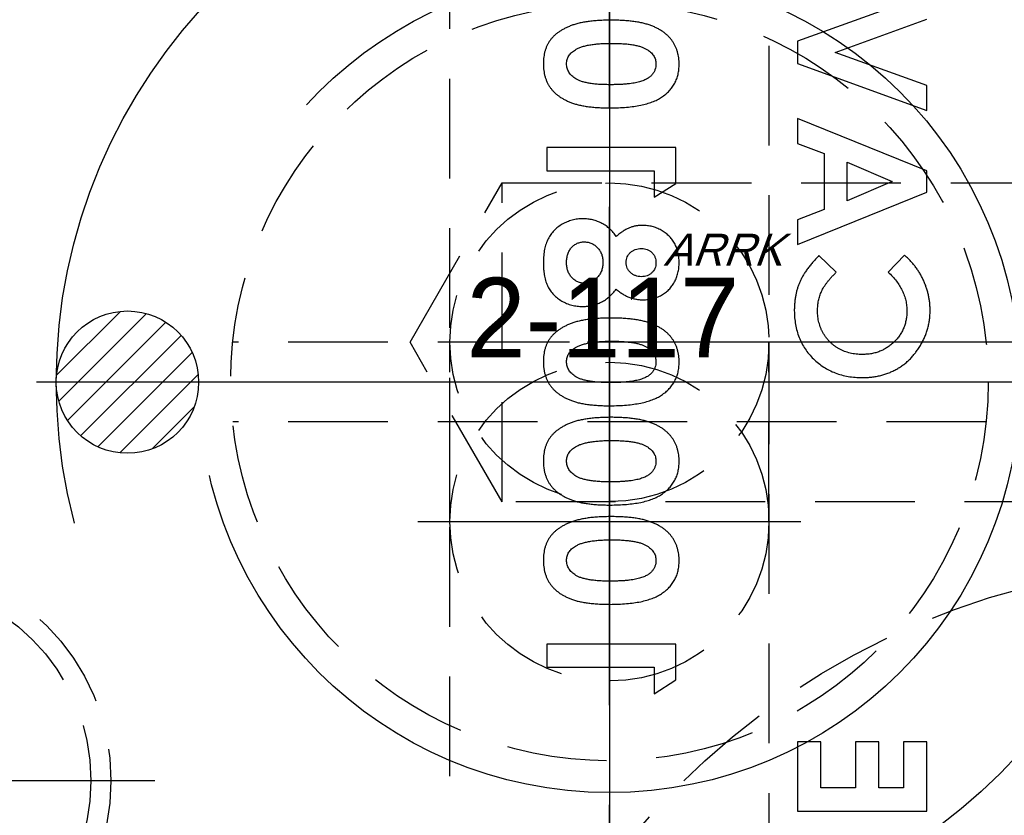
# Model space of a CAD drawing. Extents: x 2651 to 7771, y -1163 to 1075.
# Tile 80 of 256: x 4218 to 4243, y 45 to 65. Entities that reach past the tile are written whole.
import ezdxf

# ---------------------------------------------------------------- set-up
doc = ezdxf.new("R2010")
doc.units = 0
doc.header["$LTSCALE"] = 10
for name, pattern in [('CENTER', [2, 1.25, -0.25, 0.25, -0.25]), ('CNSCEN', [17, 15, -1, 0, -1]), ('CNSHID', [4, 3, -1]), ('HIDDEN', [0.375, 0.25, -0.125])]:
    doc.linetypes.add(name, pattern=pattern)
doc.layers.get('0').update_dxf_attribs({"linetype": 'CONTINUOUS'})
doc.layers.get('Defpoints').update_dxf_attribs({"linetype": 'CONTINUOUS'})
for name, color, linetype in [('1', 7, 'CONTINUOUS'), ('9', 3, 'CONTINUOUS'), ('CEN', 1, 'CENTER'), ('COOL', 150, 'HIDDEN'), ('DIM', 3, 'CONTINUOUS'), ('HIDDEN', 6, 'HIDDEN'), ('PART', 7, 'CONTINUOUS'), ('WL1-HL', 4, 'CNSHID'), ('WOR1-CL', 1, 'CNSCEN'), ('WOR1-DL', 7, 'CONTINUOUS')]:
    doc.layers.add(name, color=color, linetype=linetype)
doc.styles.add('china', font='txt')
doc.styles.get("Standard").update_dxf_attribs({"font": 'romans.shx'})
doc.dimstyles.new('MM& INCH5', dxfattribs={"dimtxt": 5, "dimasz": 2.5, "dimexe": 1, "dimexo": 0.5, "dimtad": 0, "dimrnd": 1.38778e-17, "dimzin": 9, "dimdsep": 46, "dimtxsty": 'Standard', "dimblk": 'CLOSED', "dimcen": 0, "dimclrd": 3, "dimclre": 3, "dimclrt": 3, "dimazin": 2, "dimtfac": 0.75, "dimtofl": 0, "dimtmove": 0, "dimatfit": 3, "dimfxl": 0, "dimtolj": 1, "dimarcsym": 0})

# ---------------------------------------------------------------- blocks, each defined once
blk = doc.blocks.new('DSD')
at = {"layer": '1', "color": 7, "linetype": 'Continuous'}
for p, q in [((476.666, 561.759), (476.666, 560.015)), ((479.905, 561.759), (476.666, 561.759)), ((479.905, 560.015), (479.905, 561.759)), ((477.248, 560.015), (477.248, 561.177)), ((477.248, 561.177), (477.871, 561.177)), ((477.871, 561.177), (477.871, 560.015)), ((478.452, 560.015), (478.452, 561.177)), ((478.452, 561.177), (479.324, 561.177)), ((479.324, 561.177), (479.324, 560.015)), ((476.666, 560.015), (477.248, 560.015)), ((477.871, 560.015), (478.452, 560.015)), ((479.324, 560.015), (479.905, 560.015)), ((483.499, 558.811), (482.959, 558.464)), ((483.499, 558.147), (483.499, 558.811)), ((482.959, 558.464), (482.959, 557.565)), ((486.198, 558.147), (483.499, 558.147)), ((486.198, 557.565), (486.198, 558.147)), ((482.959, 557.565), (486.198, 557.565)), ((477.228, 547.808), (477.636, 548.234)), ((478.936, 548.234), (479.37, 547.821)), ((479.905, 547.538), (476.666, 546.23)), ((479.905, 546.918), (479.905, 547.538)), ((479.241, 546.666), (479.905, 546.918)), ((479.241, 545.255), (479.241, 546.666)), ((477.535, 545.961), (478.659, 546.446)), ((478.659, 546.446), (478.659, 545.475)), ((476.666, 546.23), (476.666, 545.691)), ((483.499, 546.355), (482.959, 546.008)), ((483.499, 545.691), (483.499, 546.355)), ((478.659, 545.475), (477.535, 545.961)), ((482.959, 546.008), (482.959, 545.11)), ((476.666, 545.691), (479.905, 544.383)), ((486.198, 545.691), (483.499, 545.691)), ((486.198, 545.11), (486.198, 545.691)), ((479.905, 545.004), (479.241, 545.255)), ((479.905, 544.383), (479.905, 545.004)), ((482.959, 545.11), (486.198, 545.11)), ((476.666, 544.175), (476.666, 543.554)), ((479.905, 543.003), (476.666, 544.175)), ((476.666, 543.554), (478.967, 542.722)), ((479.905, 542.443), (479.905, 543.003)), ((478.967, 542.722), (476.666, 541.888)), ((476.666, 541.269), (479.905, 542.443))]:
    blk.add_line(p, q, dxfattribs=at)
at = {"layer": '1', "color": 7, "linetype": 'Continuous', "extrusion": (0, 0, -1)}
blk.add_arc((-488.973, 554.617), 25.908, 90, 171.2121, dxfattribs=at)
at = {"layer": '1', "color": 110, "linetype": 'Continuous'}
blk.add_arc((488.973, 554.617), 24.354, 8.7879, 90, dxfattribs=at)
at = {"layer": '1', "color": 252, "linetype": 'Continuous'}
blk.add_arc((488.973, 554.617), 24.354, 8.7879, 90, dxfattribs=at)
at = {"layer": '1', "color": 7, "linetype": 'Continuous'}
for points, knots in [([(484.61, 556.569), (484.539, 556.568), (484.4, 556.567), (484.2, 556.554), (484.015, 556.534), (483.845, 556.505), (483.69, 556.468), (483.552, 556.422), (483.427, 556.369), (483.353, 556.324), (483.317, 556.303)], [0, 0, 0, 0, 0.161071, 0.310789, 0.449904, 0.578376, 0.696617, 0.805987, 0.906562, 1, 1, 1, 1]), ([(486.281, 555.461), (486.28, 555.49), (486.279, 555.547), (486.272, 555.631), (486.258, 555.71), (486.24, 555.786), (486.216, 555.859), (486.187, 555.929), (486.152, 555.994), (486.112, 556.057), (486.067, 556.115), (486.016, 556.17), (485.96, 556.223), (485.897, 556.272), (485.83, 556.317), (485.757, 556.359), (485.679, 556.398), (485.594, 556.434), (485.502, 556.466), (485.402, 556.494), (485.292, 556.517), (485.173, 556.536), (485.046, 556.55), (484.909, 556.561), (484.763, 556.568), (484.662, 556.569), (484.61, 556.569)], [0, 0, 0, 0, 0.038217, 0.074867, 0.110158, 0.144454, 0.17808, 0.211171, 0.243687, 0.275872, 0.308376, 0.341263, 0.37515, 0.409655, 0.445157, 0.482073, 0.520576, 0.560554, 0.603108, 0.648689, 0.697948, 0.750768, 0.807309, 0.867656, 0.931861, 1, 1, 1, 1]), ([(483.317, 556.303), (483.282, 556.278), (483.213, 556.229), (483.123, 556.143), (483.047, 556.05), (482.984, 555.95), (482.935, 555.842), (482.901, 555.727), (482.881, 555.605), (482.878, 555.521), (482.876, 555.478)], [0, 0, 0, 0, 0.132314, 0.2587, 0.380912, 0.500535, 0.620923, 0.742376, 0.868281, 1, 1, 1, 1]), ([(483.458, 555.464), (483.459, 555.489), (483.461, 555.539), (483.481, 555.612), (483.512, 555.68), (483.55, 555.732), (483.585, 555.771), (483.618, 555.798), (483.654, 555.824), (483.695, 555.847), (483.741, 555.869), (483.79, 555.89), (483.845, 555.908), (483.904, 555.925), (483.969, 555.94), (484.041, 555.953), (484.12, 555.964), (484.205, 555.972), (484.298, 555.979), (484.398, 555.984), (484.505, 555.986), (484.579, 555.987), (484.617, 555.988)], [0, 0, 0, 0, 0.053834, 0.105543, 0.158054, 0.211987, 0.240207, 0.269794, 0.301343, 0.334608, 0.370284, 0.408089, 0.448681, 0.492069, 0.538664, 0.590371, 0.646388, 0.707195, 0.772947, 0.843643, 0.919308, 1, 1, 1, 1]), ([(484.617, 555.988), (484.666, 555.987), (484.761, 555.986), (484.897, 555.98), (485.021, 555.968), (485.133, 555.953), (485.233, 555.932), (485.322, 555.908), (485.399, 555.879), (485.465, 555.844), (485.52, 555.806), (485.568, 555.765), (485.609, 555.722), (485.642, 555.676), (485.668, 555.627), (485.686, 555.575), (485.697, 555.52), (485.699, 555.483), (485.7, 555.464)], [0, 0, 0, 0, 0.110734, 0.212341, 0.305502, 0.389835, 0.46669, 0.535262, 0.596763, 0.651066, 0.701036, 0.74786, 0.791833, 0.834284, 0.875334, 0.916035, 0.957652, 1, 1, 1, 1]), ([(482.876, 555.478), (482.877, 555.45), (482.878, 555.395), (482.886, 555.313), (482.9, 555.235), (482.919, 555.159), (482.943, 555.086), (482.973, 555.017), (483.009, 554.95), (483.05, 554.887), (483.096, 554.826), (483.149, 554.769), (483.207, 554.715), (483.271, 554.666), (483.341, 554.62), (483.416, 554.577), (483.497, 554.538), (483.584, 554.502), (483.679, 554.47), (483.782, 554.443), (483.893, 554.42), (484.014, 554.401), (484.143, 554.386), (484.281, 554.376), (484.428, 554.369), (484.528, 554.369), (484.58, 554.368)], [0, 0, 0, 0, 0.036635, 0.072034, 0.106626, 0.140306, 0.173619, 0.206426, 0.239067, 0.271883, 0.30484, 0.338529, 0.372616, 0.407548, 0.443719, 0.481312, 0.520113, 0.560913, 0.604025, 0.650075, 0.699572, 0.752363, 0.808789, 0.868954, 0.932675, 1, 1, 1, 1]), ([(484.58, 554.95), (484.529, 554.95), (484.431, 554.95), (484.29, 554.958), (484.161, 554.968), (484.044, 554.984), (483.94, 555.003), (483.849, 555.028), (483.769, 555.056), (483.701, 555.091), (483.644, 555.128), (483.594, 555.168), (483.552, 555.211), (483.517, 555.256), (483.49, 555.304), (483.471, 555.355), (483.46, 555.409), (483.458, 555.445), (483.458, 555.464)], [0, 0, 0, 0, 0.112115, 0.215802, 0.310203, 0.395993, 0.47341, 0.542778, 0.604548, 0.659357, 0.708764, 0.755356, 0.798687, 0.840017, 0.880203, 0.919733, 0.959049, 1, 1, 1, 1]), ([(484.58, 554.368), (484.632, 554.369), (484.734, 554.369), (484.882, 554.376), (485.021, 554.387), (485.151, 554.401), (485.272, 554.421), (485.385, 554.444), (485.489, 554.471), (485.583, 554.504), (485.671, 554.54), (485.752, 554.579), (485.827, 554.621), (485.896, 554.665), (485.959, 554.714), (486.017, 554.764), (486.067, 554.818), (486.113, 554.875), (486.153, 554.935), (486.188, 554.999), (486.216, 555.067), (486.24, 555.138), (486.258, 555.214), (486.272, 555.293), (486.279, 555.376), (486.28, 555.432), (486.281, 555.461)], [0, 0, 0, 0, 0.068491, 0.133077, 0.193829, 0.251083, 0.304401, 0.354408, 0.401295, 0.444701, 0.485692, 0.524676, 0.562307, 0.597947, 0.632474, 0.665752, 0.697985, 0.729586, 0.760825, 0.792355, 0.824313, 0.857156, 0.890927, 0.92596, 0.962061, 1, 1, 1, 1]), ([(485.7, 555.464), (485.699, 555.446), (485.698, 555.41), (485.687, 555.358), (485.67, 555.309), (485.645, 555.263), (485.613, 555.219), (485.575, 555.179), (485.529, 555.142), (485.495, 555.12), (485.477, 555.109)], [0, 0, 0, 0, 0.124035, 0.242846, 0.360342, 0.479042, 0.599334, 0.725488, 0.858549, 1, 1, 1, 1]), ([(485.477, 555.109), (485.453, 555.096), (485.403, 555.069), (485.318, 555.037), (485.223, 555.01), (485.116, 554.987), (484.998, 554.971), (484.868, 554.958), (484.728, 554.951), (484.631, 554.95), (484.58, 554.95)], [0, 0, 0, 0, 0.088871, 0.186355, 0.294078, 0.412237, 0.541778, 0.682703, 0.835096, 1, 1, 1, 1]), ([(484.61, 554.078), (484.539, 554.077), (484.4, 554.076), (484.2, 554.062), (484.015, 554.043), (483.845, 554.013), (483.69, 553.977), (483.552, 553.931), (483.427, 553.878), (483.353, 553.833), (483.317, 553.812)], [0, 0, 0, 0, 0.161071, 0.310789, 0.449904, 0.578376, 0.696617, 0.805987, 0.906562, 1, 1, 1, 1]), ([(486.281, 552.97), (486.28, 552.999), (486.279, 553.056), (486.272, 553.139), (486.258, 553.219), (486.24, 553.295), (486.216, 553.368), (486.187, 553.437), (486.152, 553.503), (486.112, 553.565), (486.067, 553.624), (486.016, 553.679), (485.96, 553.732), (485.897, 553.78), (485.83, 553.826), (485.757, 553.868), (485.679, 553.907), (485.594, 553.943), (485.502, 553.975), (485.402, 554.003), (485.292, 554.026), (485.173, 554.044), (485.046, 554.059), (484.909, 554.07), (484.763, 554.077), (484.662, 554.077), (484.61, 554.078)], [0, 0, 0, 0, 0.038217, 0.074867, 0.110158, 0.144454, 0.17808, 0.211171, 0.243687, 0.275872, 0.308376, 0.341263, 0.37515, 0.409655, 0.445157, 0.482073, 0.520576, 0.560554, 0.603108, 0.648689, 0.697948, 0.750768, 0.807309, 0.867656, 0.931861, 1, 1, 1, 1]), ([(483.317, 553.812), (483.282, 553.787), (483.213, 553.737), (483.123, 553.651), (483.047, 553.559), (482.984, 553.458), (482.935, 553.351), (482.901, 553.236), (482.881, 553.114), (482.878, 553.03), (482.876, 552.987)], [0, 0, 0, 0, 0.132314, 0.2587, 0.380912, 0.500535, 0.620923, 0.742376, 0.868281, 1, 1, 1, 1]), ([(483.458, 552.973), (483.459, 552.998), (483.461, 553.048), (483.481, 553.121), (483.512, 553.189), (483.55, 553.241), (483.585, 553.28), (483.618, 553.307), (483.654, 553.333), (483.695, 553.356), (483.741, 553.378), (483.79, 553.399), (483.845, 553.417), (483.904, 553.434), (483.969, 553.449), (484.041, 553.461), (484.12, 553.473), (484.205, 553.481), (484.298, 553.488), (484.398, 553.493), (484.505, 553.495), (484.579, 553.496), (484.617, 553.496)], [0, 0, 0, 0, 0.053834, 0.105543, 0.158054, 0.211987, 0.240207, 0.269794, 0.301343, 0.334608, 0.370284, 0.408089, 0.448681, 0.492069, 0.538664, 0.590371, 0.646388, 0.707195, 0.772947, 0.843643, 0.919308, 1, 1, 1, 1]), ([(484.617, 553.496), (484.666, 553.496), (484.761, 553.495), (484.897, 553.489), (485.021, 553.477), (485.133, 553.462), (485.233, 553.441), (485.322, 553.417), (485.399, 553.387), (485.465, 553.353), (485.52, 553.315), (485.568, 553.274), (485.609, 553.231), (485.642, 553.185), (485.668, 553.136), (485.686, 553.084), (485.697, 553.029), (485.699, 552.992), (485.7, 552.973)], [0, 0, 0, 0, 0.110734, 0.212341, 0.305502, 0.389835, 0.46669, 0.535262, 0.596763, 0.651066, 0.701036, 0.74786, 0.791833, 0.834284, 0.875334, 0.916035, 0.957652, 1, 1, 1, 1]), ([(482.876, 552.987), (482.877, 552.959), (482.878, 552.904), (482.886, 552.822), (482.9, 552.744), (482.919, 552.668), (482.943, 552.595), (482.973, 552.525), (483.009, 552.459), (483.05, 552.395), (483.096, 552.335), (483.149, 552.278), (483.207, 552.224), (483.271, 552.175), (483.341, 552.129), (483.416, 552.086), (483.497, 552.047), (483.584, 552.011), (483.679, 551.979), (483.782, 551.952), (483.893, 551.929), (484.014, 551.91), (484.143, 551.895), (484.281, 551.885), (484.428, 551.878), (484.528, 551.877), (484.58, 551.877)], [0, 0, 0, 0, 0.036635, 0.072034, 0.106626, 0.140306, 0.173619, 0.206426, 0.239067, 0.271883, 0.30484, 0.338529, 0.372616, 0.407548, 0.443719, 0.481312, 0.520113, 0.560913, 0.604025, 0.650075, 0.699572, 0.752363, 0.808789, 0.868954, 0.932675, 1, 1, 1, 1]), ([(484.58, 552.458), (484.529, 552.459), (484.431, 552.459), (484.29, 552.467), (484.161, 552.477), (484.044, 552.492), (483.94, 552.512), (483.849, 552.537), (483.769, 552.565), (483.701, 552.599), (483.644, 552.637), (483.594, 552.677), (483.552, 552.72), (483.517, 552.765), (483.49, 552.813), (483.471, 552.864), (483.46, 552.918), (483.458, 552.954), (483.458, 552.973)], [0, 0, 0, 0, 0.112115, 0.215802, 0.310203, 0.395993, 0.47341, 0.542778, 0.604548, 0.659357, 0.708764, 0.755356, 0.798687, 0.840017, 0.880203, 0.919733, 0.959049, 1, 1, 1, 1]), ([(484.58, 551.877), (484.632, 551.877), (484.734, 551.878), (484.882, 551.885), (485.021, 551.896), (485.151, 551.91), (485.272, 551.93), (485.385, 551.953), (485.489, 551.98), (485.583, 552.013), (485.671, 552.049), (485.752, 552.088), (485.827, 552.13), (485.896, 552.174), (485.959, 552.222), (486.017, 552.273), (486.067, 552.327), (486.113, 552.384), (486.153, 552.444), (486.188, 552.507), (486.216, 552.576), (486.24, 552.647), (486.258, 552.723), (486.272, 552.802), (486.279, 552.885), (486.28, 552.941), (486.281, 552.97)], [0, 0, 0, 0, 0.068491, 0.133077, 0.193829, 0.251083, 0.304401, 0.354408, 0.401295, 0.444701, 0.485692, 0.524676, 0.562307, 0.597947, 0.632474, 0.665752, 0.697985, 0.729586, 0.760825, 0.792355, 0.824313, 0.857156, 0.890927, 0.92596, 0.962061, 1, 1, 1, 1]), ([(485.7, 552.973), (485.699, 552.955), (485.698, 552.919), (485.687, 552.867), (485.67, 552.818), (485.645, 552.772), (485.613, 552.728), (485.575, 552.688), (485.529, 552.651), (485.495, 552.629), (485.477, 552.618)], [0, 0, 0, 0, 0.124035, 0.242846, 0.360342, 0.479042, 0.599334, 0.725488, 0.858549, 1, 1, 1, 1]), ([(485.477, 552.618), (485.453, 552.605), (485.403, 552.577), (485.318, 552.546), (485.223, 552.519), (485.116, 552.496), (484.998, 552.48), (484.868, 552.467), (484.728, 552.46), (484.631, 552.459), (484.58, 552.458)], [0, 0, 0, 0, 0.088871, 0.186355, 0.294078, 0.412237, 0.541778, 0.682703, 0.835096, 1, 1, 1, 1]), ([(484.61, 551.587), (484.539, 551.586), (484.4, 551.585), (484.2, 551.571), (484.015, 551.551), (483.845, 551.522), (483.69, 551.486), (483.552, 551.44), (483.427, 551.387), (483.353, 551.342), (483.317, 551.321)], [0, 0, 0, 0, 0.161071, 0.310789, 0.449904, 0.578376, 0.696617, 0.805987, 0.906562, 1, 1, 1, 1]), ([(486.281, 550.479), (486.28, 550.508), (486.279, 550.565), (486.272, 550.648), (486.258, 550.728), (486.24, 550.804), (486.216, 550.877), (486.187, 550.946), (486.152, 551.012), (486.112, 551.074), (486.067, 551.133), (486.016, 551.188), (485.96, 551.241), (485.897, 551.289), (485.83, 551.335), (485.757, 551.377), (485.679, 551.416), (485.594, 551.452), (485.502, 551.484), (485.402, 551.512), (485.292, 551.535), (485.173, 551.553), (485.046, 551.568), (484.909, 551.579), (484.763, 551.586), (484.662, 551.586), (484.61, 551.587)], [0, 0, 0, 0, 0.038217, 0.074867, 0.110158, 0.144454, 0.17808, 0.211171, 0.243687, 0.275872, 0.308376, 0.341263, 0.37515, 0.409655, 0.445157, 0.482073, 0.520576, 0.560554, 0.603108, 0.648689, 0.697948, 0.750768, 0.807309, 0.867656, 0.931861, 1, 1, 1, 1]), ([(483.317, 551.321), (483.282, 551.295), (483.213, 551.246), (483.123, 551.16), (483.047, 551.068), (482.984, 550.967), (482.935, 550.86), (482.901, 550.745), (482.881, 550.623), (482.878, 550.539), (482.876, 550.496)], [0, 0, 0, 0, 0.132314, 0.2587, 0.380912, 0.500535, 0.620923, 0.742376, 0.868281, 1, 1, 1, 1]), ([(478.281, 550.881), (478.241, 550.88), (478.162, 550.879), (478.046, 550.868), (477.932, 550.852), (477.823, 550.828), (477.716, 550.798), (477.614, 550.761), (477.514, 550.717), (477.418, 550.668), (477.326, 550.611), (477.239, 550.549), (477.156, 550.481), (477.078, 550.406), (477.004, 550.326), (476.936, 550.241), (476.871, 550.149), (476.812, 550.053), (476.759, 549.952), (476.711, 549.849), (476.672, 549.744), (476.639, 549.637), (476.615, 549.528), (476.596, 549.417), (476.586, 549.304), (476.584, 549.228), (476.583, 549.19)], [0, 0, 0, 0, 0.044663, 0.088512, 0.130926, 0.172904, 0.214, 0.254985, 0.295291, 0.335772, 0.376181, 0.416178, 0.45635, 0.496512, 0.537041, 0.578119, 0.619725, 0.662422, 0.705299, 0.74743, 0.789433, 0.831267, 0.872825, 0.91487, 0.957027, 1, 1, 1, 1]), ([(479.988, 549.199), (479.986, 549.26), (479.983, 549.378), (479.961, 549.551), (479.924, 549.715), (479.871, 549.872), (479.803, 550.02), (479.72, 550.159), (479.622, 550.29), (479.51, 550.412), (479.387, 550.522), (479.254, 550.619), (479.112, 550.699), (478.962, 550.766), (478.803, 550.818), (478.637, 550.854), (478.461, 550.877), (478.342, 550.879), (478.281, 550.881)], [0, 0, 0, 0, 0.067376, 0.131837, 0.194461, 0.255346, 0.315588, 0.375627, 0.436138, 0.497779, 0.55947, 0.620278, 0.680788, 0.741492, 0.803215, 0.866493, 0.93191, 1, 1, 1, 1]), ([(483.458, 550.482), (483.459, 550.507), (483.461, 550.557), (483.481, 550.629), (483.512, 550.698), (483.55, 550.75), (483.585, 550.788), (483.618, 550.815), (483.654, 550.842), (483.695, 550.865), (483.741, 550.887), (483.79, 550.908), (483.845, 550.925), (483.904, 550.943), (483.969, 550.958), (484.041, 550.97), (484.12, 550.982), (484.205, 550.989), (484.298, 550.997), (484.398, 551.002), (484.505, 551.004), (484.579, 551.005), (484.617, 551.005)], [0, 0, 0, 0, 0.053834, 0.105543, 0.158054, 0.211987, 0.240207, 0.269794, 0.301343, 0.334608, 0.370284, 0.408089, 0.448681, 0.492069, 0.538664, 0.590371, 0.646388, 0.707195, 0.772947, 0.843643, 0.919308, 1, 1, 1, 1]), ([(484.617, 551.005), (484.666, 551.005), (484.761, 551.004), (484.897, 550.998), (485.021, 550.986), (485.133, 550.971), (485.233, 550.95), (485.322, 550.926), (485.399, 550.896), (485.465, 550.862), (485.52, 550.824), (485.568, 550.783), (485.609, 550.74), (485.642, 550.694), (485.668, 550.645), (485.686, 550.593), (485.697, 550.538), (485.699, 550.501), (485.7, 550.482)], [0, 0, 0, 0, 0.110734, 0.212341, 0.305502, 0.389835, 0.46669, 0.535262, 0.596763, 0.651066, 0.701036, 0.74786, 0.791833, 0.834284, 0.875334, 0.916035, 0.957652, 1, 1, 1, 1]), ([(482.876, 550.496), (482.877, 550.468), (482.878, 550.413), (482.886, 550.331), (482.9, 550.253), (482.919, 550.177), (482.943, 550.104), (482.973, 550.034), (483.009, 549.968), (483.05, 549.904), (483.096, 549.843), (483.149, 549.787), (483.207, 549.733), (483.271, 549.684), (483.341, 549.638), (483.416, 549.595), (483.497, 549.556), (483.584, 549.52), (483.679, 549.488), (483.782, 549.461), (483.893, 549.438), (484.014, 549.418), (484.143, 549.404), (484.281, 549.394), (484.428, 549.387), (484.528, 549.386), (484.58, 549.386)], [0, 0, 0, 0, 0.036635, 0.072034, 0.106626, 0.140306, 0.173619, 0.206426, 0.239067, 0.271883, 0.30484, 0.338529, 0.372616, 0.407548, 0.443719, 0.481312, 0.520113, 0.560913, 0.604025, 0.650075, 0.699572, 0.752363, 0.808789, 0.868954, 0.932675, 1, 1, 1, 1]), ([(484.58, 549.967), (484.529, 549.967), (484.431, 549.968), (484.29, 549.975), (484.161, 549.986), (484.044, 550.001), (483.94, 550.021), (483.849, 550.045), (483.769, 550.074), (483.701, 550.108), (483.644, 550.146), (483.594, 550.186), (483.552, 550.229), (483.517, 550.274), (483.49, 550.322), (483.471, 550.373), (483.46, 550.426), (483.458, 550.463), (483.458, 550.482)], [0, 0, 0, 0, 0.112115, 0.215802, 0.310203, 0.395993, 0.47341, 0.542778, 0.604548, 0.659357, 0.708764, 0.755356, 0.798687, 0.840017, 0.880203, 0.919733, 0.959049, 1, 1, 1, 1]), ([(484.58, 549.386), (484.632, 549.386), (484.734, 549.387), (484.882, 549.393), (485.021, 549.405), (485.151, 549.419), (485.272, 549.439), (485.385, 549.462), (485.489, 549.489), (485.583, 549.522), (485.671, 549.558), (485.752, 549.597), (485.827, 549.639), (485.896, 549.683), (485.959, 549.731), (486.017, 549.782), (486.067, 549.836), (486.113, 549.892), (486.153, 549.953), (486.188, 550.016), (486.216, 550.084), (486.24, 550.156), (486.258, 550.231), (486.272, 550.31), (486.279, 550.394), (486.28, 550.45), (486.281, 550.479)], [0, 0, 0, 0, 0.068491, 0.133077, 0.193829, 0.251083, 0.304401, 0.354408, 0.401295, 0.444701, 0.485692, 0.524676, 0.562307, 0.597947, 0.632474, 0.665752, 0.697985, 0.729586, 0.760825, 0.792355, 0.824313, 0.857156, 0.890927, 0.92596, 0.962061, 1, 1, 1, 1]), ([(485.7, 550.482), (485.699, 550.463), (485.698, 550.428), (485.687, 550.376), (485.67, 550.327), (485.645, 550.28), (485.613, 550.237), (485.575, 550.197), (485.529, 550.16), (485.495, 550.138), (485.477, 550.127)], [0, 0, 0, 0, 0.124035, 0.242846, 0.360342, 0.479042, 0.599334, 0.725488, 0.858549, 1, 1, 1, 1]), ([(477.165, 549.213), (477.166, 549.25), (477.168, 549.324), (477.183, 549.433), (477.208, 549.536), (477.243, 549.636), (477.289, 549.731), (477.345, 549.821), (477.41, 549.907), (477.485, 549.987), (477.567, 550.06), (477.655, 550.124), (477.748, 550.178), (477.845, 550.223), (477.947, 550.257), (478.053, 550.282), (478.165, 550.296), (478.241, 550.298), (478.279, 550.299)], [0, 0, 0, 0, 0.064715, 0.127707, 0.188882, 0.249158, 0.309661, 0.370225, 0.432332, 0.495782, 0.559304, 0.621861, 0.683322, 0.744523, 0.806088, 0.868994, 0.933419, 1, 1, 1, 1]), ([(478.279, 550.299), (478.306, 550.299), (478.36, 550.298), (478.438, 550.292), (478.515, 550.281), (478.589, 550.265), (478.661, 550.246), (478.73, 550.223), (478.798, 550.194), (478.863, 550.162), (478.924, 550.124), (478.983, 550.084), (479.038, 550.041), (479.09, 549.993), (479.138, 549.942), (479.183, 549.887), (479.224, 549.829), (479.263, 549.767), (479.296, 549.703), (479.327, 549.637), (479.351, 549.568), (479.371, 549.498), (479.388, 549.427), (479.398, 549.353), (479.406, 549.278), (479.406, 549.227), (479.407, 549.202)], [0, 0, 0, 0, 0.045986, 0.090639, 0.134485, 0.177331, 0.219265, 0.260785, 0.302317, 0.343436, 0.384181, 0.424376, 0.464181, 0.504012, 0.543822, 0.583802, 0.624419, 0.665548, 0.706675, 0.747827, 0.788895, 0.830219, 0.871707, 0.913734, 0.956588, 1, 1, 1, 1]), ([(485.477, 550.127), (485.453, 550.114), (485.403, 550.086), (485.318, 550.055), (485.223, 550.028), (485.116, 550.005), (484.998, 549.989), (484.868, 549.975), (484.728, 549.969), (484.631, 549.968), (484.58, 549.967)], [0, 0, 0, 0, 0.088871, 0.186355, 0.294078, 0.412237, 0.541778, 0.682703, 0.835096, 1, 1, 1, 1]), ([(476.583, 549.19), (476.584, 549.157), (476.585, 549.092), (476.593, 548.996), (476.606, 548.9), (476.625, 548.805), (476.648, 548.71), (476.678, 548.617), (476.711, 548.525), (476.751, 548.434), (476.794, 548.345), (476.844, 548.259), (476.896, 548.175), (476.954, 548.096), (477.016, 548.019), (477.082, 547.945), (477.153, 547.875), (477.203, 547.831), (477.228, 547.808)], [0, 0, 0, 0, 0.062276, 0.123904, 0.185067, 0.24684, 0.308435, 0.370241, 0.432587, 0.495925, 0.559351, 0.621943, 0.684393, 0.746986, 0.809441, 0.872508, 0.935769, 1, 1, 1, 1]), ([(477.636, 548.234), (477.598, 548.271), (477.525, 548.341), (477.429, 548.455), (477.348, 548.573), (477.28, 548.694), (477.229, 548.819), (477.191, 548.947), (477.169, 549.079), (477.166, 549.168), (477.165, 549.213)], [0, 0, 0, 0, 0.139406, 0.272304, 0.399525, 0.522811, 0.642663, 0.761023, 0.879801, 1, 1, 1, 1]), ([(479.407, 549.202), (479.405, 549.158), (479.403, 549.073), (479.384, 548.948), (479.352, 548.829), (479.315, 548.734), (479.278, 548.66), (479.244, 548.603), (479.205, 548.544), (479.162, 548.485), (479.113, 548.424), (479.058, 548.362), (478.999, 548.298), (478.957, 548.256), (478.936, 548.234)], [0, 0, 0, 0, 0.117048, 0.22997, 0.340704, 0.449355, 0.505557, 0.565303, 0.628205, 0.694729, 0.765019, 0.83958, 0.91775, 1, 1, 1, 1]), ([(479.37, 547.821), (479.398, 547.85), (479.453, 547.907), (479.53, 547.993), (479.6, 548.078), (479.665, 548.161), (479.722, 548.244), (479.772, 548.325), (479.816, 548.405), (479.854, 548.485), (479.886, 548.565), (479.913, 548.648), (479.936, 548.733), (479.955, 548.821), (479.97, 548.911), (479.98, 549.005), (479.987, 549.101), (479.988, 549.166), (479.988, 549.199)], [0, 0, 0, 0, 0.077783, 0.151816, 0.22254, 0.290278, 0.354641, 0.415798, 0.474709, 0.530426, 0.58558, 0.640906, 0.697901, 0.75542, 0.814521, 0.874462, 0.93667, 1, 1, 1, 1]), ([(483.784, 548.929), (483.742, 548.928), (483.66, 548.925), (483.54, 548.903), (483.426, 548.865), (483.318, 548.814), (483.219, 548.75), (483.13, 548.673), (483.055, 548.582), (482.99, 548.482), (482.939, 548.372), (482.903, 548.252), (482.88, 548.124), (482.878, 548.036), (482.876, 547.991)], [0, 0, 0, 0, 0.085205, 0.168105, 0.249227, 0.330676, 0.411657, 0.491096, 0.570629, 0.651741, 0.734794, 0.819583, 0.907717, 1, 1, 1, 1]), ([(484.454, 548.66), (484.429, 548.681), (484.381, 548.724), (484.302, 548.778), (484.222, 548.824), (484.139, 548.863), (484.053, 548.892), (483.966, 548.914), (483.876, 548.926), (483.815, 548.928), (483.784, 548.929)], [0, 0, 0, 0, 0.132691, 0.261229, 0.386616, 0.5095, 0.631048, 0.753001, 0.875241, 1, 1, 1, 1]), ([(485.291, 549.095), (485.249, 549.094), (485.168, 549.091), (485.048, 549.071), (484.934, 549.036), (484.826, 548.988), (484.723, 548.927), (484.627, 548.851), (484.536, 548.762), (484.482, 548.695), (484.454, 548.66)], [0, 0, 0, 0, 0.127276, 0.250113, 0.370492, 0.489901, 0.611006, 0.735976, 0.864676, 1, 1, 1, 1]), ([(486.281, 547.987), (486.281, 548.018), (486.28, 548.079), (486.275, 548.168), (486.266, 548.252), (486.253, 548.331), (486.237, 548.405), (486.217, 548.474), (486.194, 548.538), (486.159, 548.617), (486.104, 548.706), (486.023, 548.804), (485.927, 548.889), (485.819, 548.963), (485.698, 549.021), (485.569, 549.065), (485.432, 549.091), (485.339, 549.094), (485.291, 549.095)], [0, 0, 0, 0, 0.055435, 0.108254, 0.158196, 0.205337, 0.250257, 0.292763, 0.333308, 0.371723, 0.445982, 0.520049, 0.595546, 0.673687, 0.753384, 0.833349, 0.915178, 1, 1, 1, 1]), ([(484.786, 547.986), (484.787, 548.004), (484.787, 548.04), (484.794, 548.093), (484.804, 548.143), (484.818, 548.192), (484.838, 548.238), (484.861, 548.282), (484.888, 548.323), (484.919, 548.362), (484.953, 548.397), (484.989, 548.429), (485.027, 548.455), (485.066, 548.476), (485.106, 548.494), (485.149, 548.505), (485.193, 548.513), (485.223, 548.514), (485.238, 548.514)], [0, 0, 0, 0, 0.070599, 0.139149, 0.206028, 0.270871, 0.334512, 0.399137, 0.463434, 0.527972, 0.592126, 0.65344, 0.712618, 0.770133, 0.826602, 0.883252, 0.941109, 1, 1, 1, 1]), ([(485.238, 548.514), (485.254, 548.514), (485.286, 548.513), (485.331, 548.506), (485.376, 548.495), (485.418, 548.479), (485.458, 548.459), (485.496, 548.434), (485.533, 548.405), (485.567, 548.371), (485.598, 548.334), (485.625, 548.293), (485.649, 548.25), (485.666, 548.204), (485.682, 548.155), (485.692, 548.104), (485.699, 548.049), (485.699, 548.012), (485.7, 547.993)], [0, 0, 0, 0, 0.060864, 0.120715, 0.178298, 0.236019, 0.29302, 0.351482, 0.411328, 0.473181, 0.535898, 0.598282, 0.66091, 0.724489, 0.789043, 0.857007, 0.926649, 1, 1, 1, 1]), ([(483.458, 548.005), (483.459, 548.029), (483.461, 548.075), (483.481, 548.142), (483.514, 548.201), (483.56, 548.253), (483.615, 548.295), (483.679, 548.327), (483.75, 548.345), (483.8, 548.347), (483.825, 548.348)], [0, 0, 0, 0, 0.127262, 0.247553, 0.366178, 0.488656, 0.611945, 0.735099, 0.863648, 1, 1, 1, 1]), ([(483.825, 548.348), (483.851, 548.347), (483.902, 548.344), (483.974, 548.325), (484.04, 548.293), (484.097, 548.248), (484.144, 548.194), (484.18, 548.133), (484.201, 548.065), (484.204, 548.018), (484.205, 547.994)], [0, 0, 0, 0, 0.133898, 0.261449, 0.385304, 0.511572, 0.636353, 0.7554, 0.874932, 1, 1, 1, 1]), ([(482.876, 547.991), (482.878, 547.946), (482.88, 547.86), (482.903, 547.734), (482.939, 547.617), (482.992, 547.508), (483.057, 547.409), (483.135, 547.321), (483.226, 547.244), (483.328, 547.179), (483.437, 547.126), (483.552, 547.088), (483.671, 547.066), (483.752, 547.063), (483.793, 547.061)], [0, 0, 0, 0, 0.091221, 0.177862, 0.261335, 0.343215, 0.424061, 0.504025, 0.585043, 0.667993, 0.751668, 0.833587, 0.916294, 1, 1, 1, 1]), ([(483.821, 547.642), (483.795, 547.643), (483.746, 547.646), (483.675, 547.664), (483.612, 547.697), (483.557, 547.74), (483.513, 547.795), (483.48, 547.858), (483.461, 547.929), (483.459, 547.979), (483.458, 548.005)], [0, 0, 0, 0, 0.133239, 0.257679, 0.377945, 0.498835, 0.619558, 0.739824, 0.86564, 1, 1, 1, 1]), ([(484.205, 547.994), (484.204, 547.969), (484.202, 547.921), (484.181, 547.853), (484.147, 547.792), (484.1, 547.739), (484.042, 547.696), (483.975, 547.664), (483.9, 547.646), (483.848, 547.643), (483.821, 547.642)], [0, 0, 0, 0, 0.1261, 0.245667, 0.362596, 0.483064, 0.606895, 0.731199, 0.860607, 1, 1, 1, 1]), ([(485.251, 547.476), (485.235, 547.477), (485.203, 547.478), (485.157, 547.484), (485.112, 547.496), (485.069, 547.512), (485.028, 547.532), (484.99, 547.558), (484.953, 547.587), (484.919, 547.622), (484.888, 547.659), (484.861, 547.699), (484.837, 547.741), (484.818, 547.786), (484.804, 547.833), (484.794, 547.882), (484.787, 547.933), (484.787, 547.968), (484.786, 547.986)], [0, 0, 0, 0, 0.063232, 0.123596, 0.183631, 0.241965, 0.301454, 0.360997, 0.421479, 0.484582, 0.547964, 0.610316, 0.672871, 0.735109, 0.798492, 0.863878, 0.930919, 1, 1, 1, 1]), ([(485.7, 547.993), (485.699, 547.974), (485.699, 547.936), (485.693, 547.881), (485.683, 547.83), (485.669, 547.781), (485.652, 547.735), (485.63, 547.692), (485.604, 547.652), (485.575, 547.616), (485.543, 547.583), (485.508, 547.554), (485.471, 547.53), (485.431, 547.51), (485.389, 547.495), (485.345, 547.484), (485.299, 547.477), (485.267, 547.476), (485.251, 547.476)], [0, 0, 0, 0, 0.075044, 0.146237, 0.214829, 0.280463, 0.343689, 0.406255, 0.467269, 0.527809, 0.587997, 0.646697, 0.703965, 0.760495, 0.818097, 0.877165, 0.937588, 1, 1, 1, 1]), ([(485.291, 546.895), (485.337, 546.896), (485.427, 546.899), (485.559, 546.926), (485.687, 546.97), (485.807, 547.029), (485.917, 547.103), (486.015, 547.189), (486.098, 547.288), (486.153, 547.38), (486.191, 547.46), (486.214, 547.523), (486.235, 547.591), (486.252, 547.662), (486.265, 547.738), (486.274, 547.818), (486.28, 547.901), (486.281, 547.958), (486.281, 547.987)], [0, 0, 0, 0, 0.082105, 0.162845, 0.24281, 0.324136, 0.404552, 0.481939, 0.558683, 0.635915, 0.675544, 0.716421, 0.758883, 0.802991, 0.848925, 0.897233, 0.947306, 1, 1, 1, 1]), ([(483.793, 547.061), (483.822, 547.062), (483.878, 547.063), (483.962, 547.074), (484.041, 547.093), (484.12, 547.12), (484.199, 547.156), (484.28, 547.206), (484.367, 547.266), (484.424, 547.314), (484.454, 547.339)], [0, 0, 0, 0, 0.117593, 0.230768, 0.342388, 0.452438, 0.56823, 0.697745, 0.841089, 1, 1, 1, 1]), ([(484.454, 547.339), (484.478, 547.305), (484.526, 547.237), (484.612, 547.149), (484.708, 547.072), (484.814, 547.009), (484.926, 546.958), (485.044, 546.922), (485.166, 546.899), (485.249, 546.896), (485.291, 546.895)], [0, 0, 0, 0, 0.126717, 0.250825, 0.374307, 0.498747, 0.623473, 0.74737, 0.87229, 1, 1, 1, 1]), ([(484.61, 544.113), (484.539, 544.112), (484.4, 544.111), (484.2, 544.098), (484.015, 544.078), (483.845, 544.049), (483.69, 544.013), (483.552, 543.966), (483.427, 543.914), (483.353, 543.869), (483.317, 543.847)], [0, 0, 0, 0, 0.161071, 0.310789, 0.449904, 0.578376, 0.696617, 0.805987, 0.906562, 1, 1, 1, 1]), ([(486.281, 543.006), (486.28, 543.035), (486.279, 543.091), (486.272, 543.175), (486.258, 543.254), (486.24, 543.331), (486.216, 543.403), (486.187, 543.473), (486.152, 543.539), (486.112, 543.601), (486.067, 543.659), (486.016, 543.715), (485.96, 543.767), (485.897, 543.816), (485.83, 543.861), (485.757, 543.904), (485.679, 543.942), (485.594, 543.979), (485.502, 544.01), (485.402, 544.038), (485.292, 544.061), (485.173, 544.08), (485.046, 544.095), (484.909, 544.106), (484.763, 544.112), (484.662, 544.113), (484.61, 544.113)], [0, 0, 0, 0, 0.038217, 0.074867, 0.110158, 0.144454, 0.17808, 0.211171, 0.243687, 0.275872, 0.308376, 0.341263, 0.37515, 0.409655, 0.445157, 0.482073, 0.520576, 0.560554, 0.603108, 0.648689, 0.697948, 0.750768, 0.807309, 0.867656, 0.931861, 1, 1, 1, 1]), ([(483.317, 543.847), (483.282, 543.822), (483.213, 543.773), (483.123, 543.687), (483.047, 543.594), (482.984, 543.494), (482.935, 543.386), (482.901, 543.271), (482.881, 543.149), (482.878, 543.065), (482.876, 543.023)], [0, 0, 0, 0, 0.132314, 0.2587, 0.380912, 0.500535, 0.620923, 0.742376, 0.868281, 1, 1, 1, 1]), ([(483.458, 543.008), (483.459, 543.034), (483.461, 543.084), (483.481, 543.156), (483.512, 543.224), (483.55, 543.276), (483.585, 543.315), (483.618, 543.342), (483.654, 543.368), (483.695, 543.391), (483.741, 543.413), (483.79, 543.434), (483.845, 543.452), (483.904, 543.469), (483.969, 543.484), (484.041, 543.497), (484.12, 543.508), (484.205, 543.516), (484.298, 543.523), (484.398, 543.529), (484.505, 543.531), (484.579, 543.531), (484.617, 543.532)], [0, 0, 0, 0, 0.053834, 0.105543, 0.158054, 0.211987, 0.240207, 0.269794, 0.301343, 0.334608, 0.370284, 0.408089, 0.448681, 0.492069, 0.538664, 0.590371, 0.646388, 0.707195, 0.772947, 0.843643, 0.919308, 1, 1, 1, 1]), ([(484.617, 543.532), (484.666, 543.531), (484.761, 543.53), (484.897, 543.524), (485.021, 543.512), (485.133, 543.497), (485.233, 543.476), (485.322, 543.452), (485.399, 543.423), (485.465, 543.389), (485.52, 543.351), (485.568, 543.31), (485.609, 543.267), (485.642, 543.22), (485.668, 543.171), (485.686, 543.119), (485.697, 543.065), (485.699, 543.027), (485.7, 543.008)], [0, 0, 0, 0, 0.110734, 0.212341, 0.305502, 0.389835, 0.46669, 0.535262, 0.596763, 0.651066, 0.701036, 0.74786, 0.791833, 0.834284, 0.875334, 0.916035, 0.957652, 1, 1, 1, 1]), ([(482.876, 543.023), (482.877, 542.994), (482.878, 542.939), (482.886, 542.858), (482.9, 542.779), (482.919, 542.703), (482.943, 542.631), (482.973, 542.561), (483.009, 542.495), (483.05, 542.431), (483.096, 542.37), (483.149, 542.313), (483.207, 542.26), (483.271, 542.21), (483.341, 542.164), (483.416, 542.121), (483.497, 542.082), (483.584, 542.047), (483.679, 542.015), (483.782, 541.988), (483.893, 541.964), (484.014, 541.945), (484.143, 541.93), (484.281, 541.92), (484.428, 541.913), (484.528, 541.913), (484.58, 541.913)], [0, 0, 0, 0, 0.036635, 0.072034, 0.106626, 0.140306, 0.173619, 0.206426, 0.239067, 0.271883, 0.30484, 0.338529, 0.372616, 0.407548, 0.443719, 0.481312, 0.520113, 0.560913, 0.604025, 0.650075, 0.699572, 0.752363, 0.808789, 0.868954, 0.932675, 1, 1, 1, 1]), ([(484.58, 542.494), (484.529, 542.494), (484.431, 542.494), (484.29, 542.502), (484.161, 542.512), (484.044, 542.528), (483.94, 542.548), (483.849, 542.572), (483.769, 542.601), (483.701, 542.635), (483.644, 542.673), (483.594, 542.713), (483.552, 542.755), (483.517, 542.8), (483.49, 542.848), (483.471, 542.899), (483.46, 542.953), (483.458, 542.99), (483.458, 543.008)], [0, 0, 0, 0, 0.112115, 0.215802, 0.310203, 0.395993, 0.47341, 0.542778, 0.604548, 0.659357, 0.708764, 0.755356, 0.798687, 0.840017, 0.880203, 0.919733, 0.959049, 1, 1, 1, 1]), ([(484.58, 541.913), (484.632, 541.913), (484.734, 541.913), (484.882, 541.92), (485.021, 541.931), (485.151, 541.945), (485.272, 541.965), (485.385, 541.988), (485.489, 542.016), (485.583, 542.049), (485.671, 542.084), (485.752, 542.123), (485.827, 542.165), (485.896, 542.209), (485.959, 542.258), (486.017, 542.308), (486.067, 542.363), (486.113, 542.419), (486.153, 542.479), (486.188, 542.543), (486.216, 542.611), (486.24, 542.682), (486.258, 542.758), (486.272, 542.837), (486.279, 542.92), (486.28, 542.977), (486.281, 543.006)], [0, 0, 0, 0, 0.068491, 0.133077, 0.193829, 0.251083, 0.304401, 0.354408, 0.401295, 0.444701, 0.485692, 0.524676, 0.562307, 0.597947, 0.632474, 0.665752, 0.697985, 0.729586, 0.760825, 0.792355, 0.824313, 0.857156, 0.890927, 0.92596, 0.962061, 1, 1, 1, 1]), ([(485.7, 543.008), (485.699, 542.99), (485.698, 542.954), (485.687, 542.902), (485.67, 542.853), (485.645, 542.807), (485.613, 542.764), (485.575, 542.723), (485.529, 542.686), (485.495, 542.665), (485.477, 542.653)], [0, 0, 0, 0, 0.124035, 0.242846, 0.360342, 0.479042, 0.599334, 0.725488, 0.858549, 1, 1, 1, 1]), ([(485.477, 542.653), (485.453, 542.64), (485.403, 542.613), (485.318, 542.581), (485.223, 542.554), (485.116, 542.531), (484.998, 542.516), (484.868, 542.502), (484.728, 542.495), (484.631, 542.494), (484.58, 542.494)], [0, 0, 0, 0, 0.088871, 0.186355, 0.294078, 0.412237, 0.541778, 0.682703, 0.835096, 1, 1, 1, 1])]:
    blk.add_open_spline(points, degree=3, knots=knots, dxfattribs=at)
blk = doc.blocks.new('*U23', base_point=(2059.08, 1167.823))
at = {"layer": 'HIDDEN'}
blk.add_circle((2059.08, 1167.823), 19.05, dxfattribs=at)
blk = doc.blocks.new('*D184')
at = {"layer": 'Defpoints', "color": 0}
for p in [(4171.684, 387.642), (4446.684, 12.642), (4473.321, 12.642)]:
    blk.add_point(p, dxfattribs=at)
at = {"layer": 'DIM', "color": 3, "lineweight": -2}
blk.add_line((4447.184, 12.642), (4473.321, 12.642), dxfattribs=at)
at = {"layer": 'DIM', "color": 3, "insert": (4499.065, 12.642), "char_height": 5, "attachment_point": 5}
blk.add_mtext('\\A1;375 [14.764]', dxfattribs=at)
blk = doc.blocks.new('_Closed')
at = {"color": 0, "linetype": 'ByBlock', "lineweight": -2}
for p, q in [((-1, 0.1667), (0, 0)), ((-1, 0.1667), (-1, -0.1667)), ((0, 0), (-1, -0.1667)), ((0, 0), (-1, 0))]:
    blk.add_line(p, q, dxfattribs=at)
blk = doc.blocks.new('*D185')
at = {"layer": 'Defpoints', "color": 0}
for p in [(4171.684, 387.642), (4446.684, 55.642), (4473.321, 55.642)]:
    blk.add_point(p, dxfattribs=at)
at = {"layer": 'DIM', "color": 3, "lineweight": -2}
blk.add_line((4447.184, 55.642), (4473.321, 55.642), dxfattribs=at)
at = {"layer": 'DIM', "color": 3, "insert": (4499.065, 55.642), "char_height": 5, "attachment_point": 5}
blk.add_mtext('\\A1;332 [13.071]', dxfattribs=at)
blk = doc.blocks.new('*D186')
at = {"layer": 'Defpoints', "color": 0}
for p in [(4171.684, 387.642), (4381.212, -22.358), (4473.321, -22.358)]:
    blk.add_point(p, dxfattribs=at)
at = {"layer": 'DIM', "color": 3, "lineweight": -2}
blk.add_line((4381.712, -22.358), (4473.321, -22.358), dxfattribs=at)
at = {"layer": 'DIM', "color": 3, "insert": (4499.065, -22.358), "char_height": 5, "attachment_point": 5}
blk.add_mtext('\\A1;410 [16.142]', dxfattribs=at)
blk = doc.blocks.new('*D187')
at = {"layer": 'Defpoints', "color": 0}
for p in [(4171.684, 387.642), (4274.104, -57.358), (4473.321, -57.358)]:
    blk.add_point(p, dxfattribs=at)
at = {"layer": 'DIM', "color": 3, "lineweight": -2}
blk.add_line((4274.604, -57.358), (4473.321, -57.358), dxfattribs=at)
at = {"layer": 'DIM', "color": 3, "insert": (4496.684, -57.358), "char_height": 5, "attachment_point": 5}
blk.add_mtext('\\A1;445 [17.52]', dxfattribs=at)
blk = doc.blocks.new('*D188')
at = {"layer": 'Defpoints', "color": 0}
for p in [(4171.684, 387.642), (4271.924, -104.358), (4473.321, -104.358)]:
    blk.add_point(p, dxfattribs=at)
at = {"layer": 'DIM', "color": 3, "lineweight": -2}
blk.add_line((4272.424, -104.358), (4473.321, -104.358), dxfattribs=at)
at = {"layer": 'DIM', "color": 3, "insert": (4496.684, -104.358), "char_height": 5, "attachment_point": 5}
blk.add_mtext('\\A1;492 [19.37]', dxfattribs=at)
blk = doc.blocks.new('*D189')
at = {"layer": 'Defpoints', "color": 0}
for p in [(4171.684, 387.642), (4285.884, -124.358), (4473.321, -124.358)]:
    blk.add_point(p, dxfattribs=at)
at = {"layer": 'DIM', "color": 3, "lineweight": -2}
blk.add_line((4286.384, -124.358), (4473.321, -124.358), dxfattribs=at)
at = {"layer": 'DIM', "color": 3, "insert": (4499.065, -124.358), "char_height": 5, "attachment_point": 5}
blk.add_mtext('\\A1;512 [20.157]', dxfattribs=at)
blk = doc.blocks.new('*D193')
at = {"layer": 'Defpoints', "color": 0}
for p in [(4171.684, 387.642), (4401.864, -82.358), (4473.321, -82.358)]:
    blk.add_point(p, dxfattribs=at)
at = {"layer": 'DIM', "color": 3, "lineweight": -2}
blk.add_line((4402.364, -82.358), (4473.321, -82.358), dxfattribs=at)
at = {"layer": 'DIM', "color": 3, "insert": (4499.065, -82.358), "char_height": 5, "attachment_point": 5}
blk.add_mtext('\\A1;470 [18.504]', dxfattribs=at)
blk = doc.blocks.new('*D199')
at = {"layer": 'Defpoints', "color": 0}
for p in [(4171.684, 387.642), (4256.684, -119.598), (4256.684, -149.953)]:
    blk.add_point(p, dxfattribs=at)
at = {"layer": 'DIM', "color": 3, "lineweight": -2}
blk.add_line((4256.684, -120.098), (4256.684, -149.953), dxfattribs=at)
at = {"layer": 'DIM', "color": 3, "insert": (4256.684, -170.935), "char_height": 5, "attachment_point": 5, "rotation": 90}
blk.add_mtext('\\A1;85 [3.346]', dxfattribs=at)
blk = doc.blocks.new('*D200')
at = {"layer": 'Defpoints', "color": 0}
for p in [(4171.684, 387.642), (4278.684, -131.558), (4278.684, -149.953)]:
    blk.add_point(p, dxfattribs=at)
at = {"layer": 'DIM', "color": 3, "lineweight": -2}
blk.add_line((4278.684, -132.058), (4278.684, -149.953), dxfattribs=at)
at = {"layer": 'DIM', "color": 3, "insert": (4278.684, -172.959), "char_height": 5, "attachment_point": 5, "rotation": 90}
blk.add_mtext('\\A1;107 [4.213]', dxfattribs=at)
blk = doc.blocks.new('*D201')
at = {"layer": 'Defpoints', "color": 0}
for p in [(4171.684, 387.642), (4296.684, -137.358), (4296.684, -149.953)]:
    blk.add_point(p, dxfattribs=at)
at = {"layer": 'DIM', "color": 3, "lineweight": -2}
blk.add_line((4296.684, -137.858), (4296.684, -149.953), dxfattribs=at)
at = {"layer": 'DIM', "color": 3, "insert": (4296.684, -172.959), "char_height": 5, "attachment_point": 5, "rotation": 90}
blk.add_mtext('\\A1;125 [4.921]', dxfattribs=at)
blk = doc.blocks.new('*D202')
at = {"layer": 'Defpoints', "color": 0}
for p in [(4171.684, 387.642), (4246.684, -84.778), (4246.684, -149.953)]:
    blk.add_point(p, dxfattribs=at)
at = {"layer": 'DIM', "color": 3, "lineweight": -2}
blk.add_line((4246.684, -85.278), (4246.684, -149.953), dxfattribs=at)
at = {"layer": 'DIM', "color": 3, "insert": (4246.684, -170.935), "char_height": 5, "attachment_point": 5, "rotation": 90}
blk.add_mtext('\\A1;75 [2.953]', dxfattribs=at)
blk = doc.blocks.new('*D203')
at = {"layer": 'Defpoints', "color": 0}
for p in [(4171.684, 387.642), (4368.684, -115.538), (4368.684, -149.953)]:
    blk.add_point(p, dxfattribs=at)
at = {"layer": 'DIM', "color": 3, "lineweight": -2}
blk.add_line((4368.684, -116.038), (4368.684, -149.953), dxfattribs=at)
at = {"layer": 'DIM', "color": 3, "insert": (4368.684, -172.959), "char_height": 5, "attachment_point": 5, "rotation": 90}
blk.add_mtext('\\A1;197 [7.756]', dxfattribs=at)
blk = doc.blocks.new('*U10', base_point=(1624.618, 1808.955))
for p, q in [((1624.618, 1811.842), (1622.118, 1810.399)), ((1627.118, 1810.398), (1624.618, 1811.842)), ((1622.118, 1810.399), (1622.118, 1807.512)), ((1627.118, 1807.511), (1627.118, 1810.398)), ((1622.118, 1807.512), (1624.618, 1806.068)), ((1624.618, 1806.068), (1627.118, 1807.511))]:
    blk.add_line(p, q)
for radius in [5.5, 5]:
    blk.add_circle((1624.618, 1808.955), radius)
at = {"layer": 'CEN'}
for p, q in [((1624.618, 1815.555), (1624.618, 1802.355)), ((1618.018, 1808.955), (1631.218, 1808.955))]:
    blk.add_line(p, q, dxfattribs=at)
blk = doc.blocks.new('*X8')
at = {"color": 0}
for p, q in [((745.423, 286.51), (747.026, 288.113)), ((745.479, 285.86), (747.676, 288.057)), ((745.698, 285.371), (748.165, 287.838)), ((746.025, 284.992), (748.544, 287.51)), ((746.455, 284.714), (748.822, 287.081)), ((747.01, 284.562), (748.974, 286.526)), ((747.817, 284.662), (748.874, 285.719))]:
    blk.add_line(p, q, dxfattribs=at)
blk = doc.blocks.new('117')
at = {"layer": 'WL1-HL'}
for centre, radius in [((254.95, 1693.104), 13.87), ((254.95, 1693.104), 10.3), ((242.865, 1693.104), 1.785)]:
    blk.add_circle(centre, radius, dxfattribs=at)
at = {"layer": 'WOR1-CL'}
for p, q in [((254.95, 1707.474), (254.95, 1678.734)), ((269.32, 1693.104), (240.58, 1693.104))]:
    blk.add_line(p, q, dxfattribs=at)
at = {"layer": 'WL1-HL'}
blk.add_blockref('*X8', (-504.334, 1406.767), dxfattribs=at)
at = {"layer": '9', "style": 'china'}
blk.add_text('2-117', height=2, dxfattribs=at).set_placement((251.365, 1693.722))
at = {"layer": 'WOR1-DL', "style": 'china', "oblique": 20}
blk.add_text('ARRK', height=0.8, dxfattribs=at).set_placement((256.305, 1696.027))
blk = doc.blocks.new('A$C257357D5')
at = {"layer": 'COOL', "color": 1, "linetype": 'CENTER'}
for p, q in [((61, -60.106), (61, 35)), ((275, -31), (58.88, -31)), ((56.2, -35.5), (65.8, -35.5))]:
    blk.add_line(p, q, dxfattribs=at)
at = {"layer": 'COOL'}
for p, q in [((58.309, -35), (58.309, -27)), ((70.447, -31), (51.553, -31)), ((57, -35.5), (57, -31)), ((65, -35.5), (65, -31)), ((70.447, -33), (51.553, -33))]:
    blk.add_line(p, q, dxfattribs=at)
for points in [[(57, -49.388), (57, 32.691), (61, 35), (65, 32.691), (65, -49.388)], [(237.406, -35), (58.309, -35), (56, -31), (58.309, -27), (237.406, -27)]]:
    blk.add_lwpolyline(points, dxfattribs=at)
for centre, radius in [((61, -32), 9.5), ((61, -31), 4), ((61, -35.5), 4)]:
    blk.add_circle(centre, radius, dxfattribs=at)
blk.add_blockref('117', (-193.95, -1725.104), dxfattribs=at)

msp = doc.modelspace()

# ---------------------------------------------------------------- block references
at = {"layer": 'DIM', "rotation": 180}
msp.add_blockref('DSD', (4717.309, 606.636), dxfattribs=at)
at = {"layer": 'DIM'}
msp.add_blockref('A$C257357D5', (4171.684, 87.642), dxfattribs=at)
at = {"layer": 'HIDDEN', "rotation": 180}
msp.add_blockref('*U10', (4214.684, 45.642), dxfattribs=at)
at = {"layer": 'PART', "rotation": 180}
msp.add_blockref('*U23', (4247.884, 32.042), dxfattribs=at)

# ---------------------------------------------------------------- dimensions: what is measured, and where the dimension line sits
at = {"layer": 'DIM'}
for feature_location, offset, dtype, picture, middle in [((4446.684, 12.642), (26.637, 0), 0, '*D184', (4499.065, 12.642)), ((4446.684, 55.642), (26.637, 0), 0, '*D185', (4499.065, 55.642)), ((4381.212, -22.358), (92.109, 0), 0, '*D186', (4499.065, -22.358)), ((4274.104, -57.358), (199.217, 0), 0, '*D187', (4496.684, -57.358)), ((4271.924, -104.358), (201.397, 0), 0, '*D188', (4496.684, -104.358)), ((4285.884, -124.358), (187.437, 0), 0, '*D189', (4499.065, -124.358)), ((4401.864, -82.358), (71.457, 0), 0, '*D193', (4499.065, -82.358)), ((4256.684, -119.598), (0, -30.355), 1, '*D199', (4256.684, -170.935)), ((4278.684, -131.558), (0, -18.395), 1, '*D200', (4278.684, -172.959)), ((4296.684, -137.358), (0, -12.595), 1, '*D201', (4296.684, -172.959)), ((4246.684, -84.778), (0, -65.175), 1, '*D202', (4246.684, -170.935)), ((4368.684, -115.538), (0, -34.415), 1, '*D203', (4368.684, -172.959))]:
    dim = msp.add_ordinate_dim(feature_location=feature_location, offset=offset, dtype=dtype, origin=(4171.684, 387.642), dimstyle='MM& INCH5', dxfattribs=at)
    dim.commit()
    dim.dimension.update_dxf_attribs({"geometry": picture, "text_midpoint": middle})

doc.saveas('drawing.dxf')
